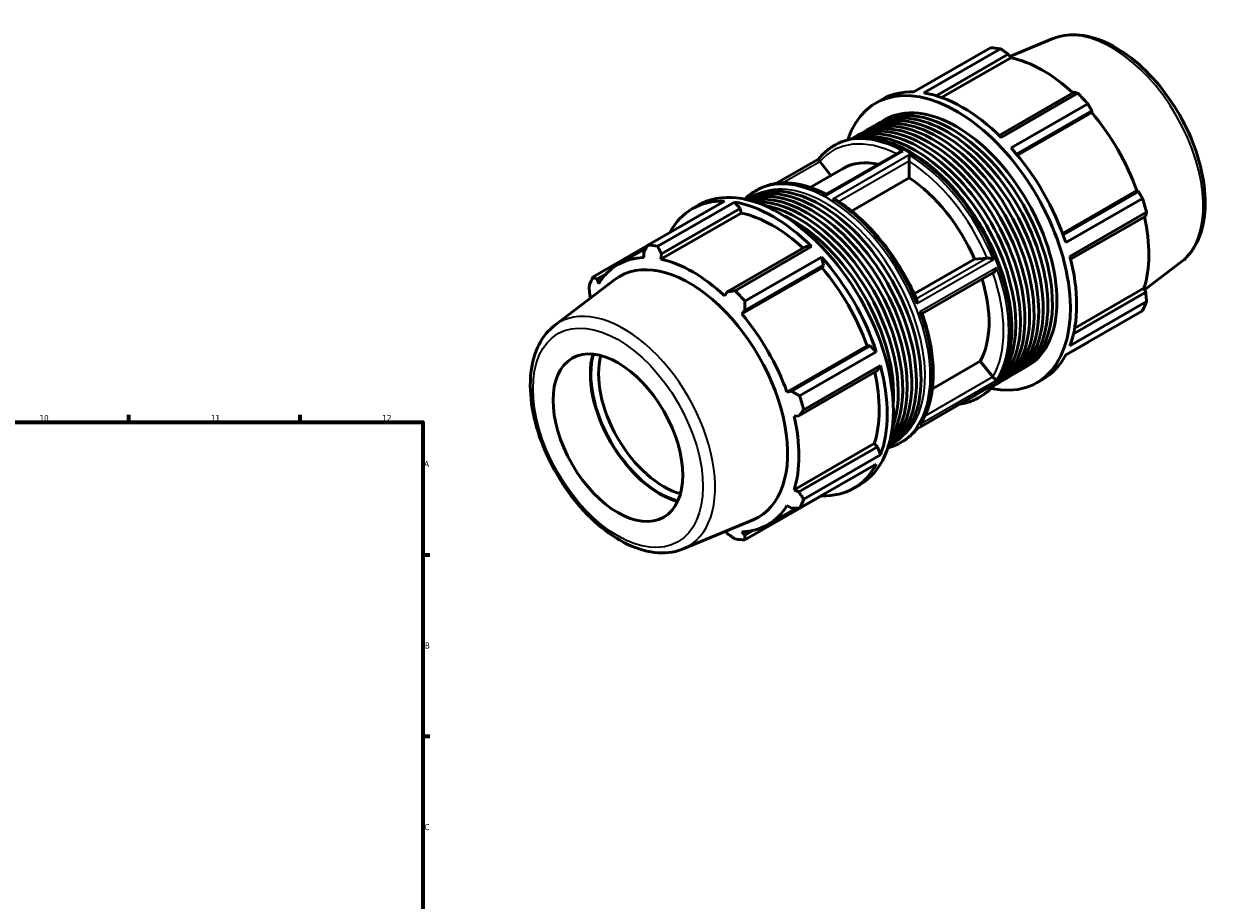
# Model space of a CAD drawing. Header units: millimetres. Extents: x -139 to 1144, y -47 to 737.
# Tile 6 of 6: x 658 to 1144, y 378 to 737. Entities that reach past the tile are written whole.
import ezdxf

# ---------------------------------------------------------------- set-up
doc = ezdxf.new("R2010")
doc.units = ezdxf.units.MM
for name, color, linetype, lineweight in [('Border (ISO)', 7, 'Continuous', 70), ('Visible (ISO)', 7, 'Continuous', 50), ('Visible Narrow (ISO)', 7, 'Continuous', 35)]:
    doc.layers.add(name, color=color, linetype=linetype, lineweight=lineweight)
doc.styles.add('Note Text (ISO)', font='tahoma.ttf')

# ---------------------------------------------------------------- blocks, each defined once
blk = doc.blocks.new('Borders Default Border')
at = {"layer": 'Border (ISO)'}
for p, q in [((700.83, 574), (700.83, 576.9)), ((770.92, 574), (770.92, 576.9)), ((821, 519.75), (823.9, 519.75)), ((821, 445.5), (823.9, 445.5))]:
    blk.add_line(p, q, dxfattribs=at)
at = {"layer": 'Border (ISO)', "flags": 128}
blk.add_lwpolyline([(20, 20), (20, 574), (821, 574), (821, 20), (20, 20)], dxfattribs=at)
at = {"layer": 'Border (ISO)', "color": 232, "true_color": 0xca0064, "char_height": 2.5, "attachment_point": 7, "style": 'Note Text (ISO)'}
for s, insert in [('10', (664.29, 574.35)), ('11', (734.37, 574.4)), ('12', (804.46, 574.4)), ('A', (821.59, 555.62)), ('B', (821.89, 481.37)), ('C', (821.73, 407.08))]:
    blk.add_mtext(s, dxfattribs=dict(at, insert=insert))

msp = doc.modelspace()

# ---------------------------------------------------------------- linework, layer by layer
at = {"layer": 'Visible (ISO)'}
for p, q in [((1078.502, 730.706), (1061.17, 723.5)), ((1021.908, 709.007), (1053.253, 727.057)), ((1057.327, 726.662), (1025.982, 708.612)), ((1030.999, 707.449), (1060.488, 724.43)), ((1060.488, 724.43), (1061.533, 723.003)), ((1033.237, 706.708), (1061.533, 723.003)), ((1006.294, 704.464), (1008.848, 705.935)), ((1087.433, 708.914), (1056.741, 691.24)), ((1057.587, 690.412), (1088.932, 708.462)), ((1093.006, 704.165), (1061.661, 686.114)), ((1063.856, 683.572), (1094.648, 701.304)), ((1064.245, 683.105), (1094.625, 700.599)), ((1094.648, 701.304), (1094.625, 700.599)), ((1004.575, 694.488), (1006.443, 695.564)), ((1008.312, 696.639), (1010.18, 697.715)), ((997.102, 690.184), (998.97, 691.26)), ((1000.838, 692.336), (1002.707, 693.412)), ((989.045, 686.915), (989.843, 687.375)), ((982.884, 681.568), (965.448, 671.527)), ((983.395, 680.508), (987.941, 674.855)), ((1015.948, 684.373), (986.069, 667.167)), ((1019.96, 680.745), (1019.96, 673.864)), ((979.483, 669.985), (992.925, 677.725)), ((1019.96, 673.864), (996.418, 660.307)), ((956.932, 668.423), (957.73, 668.882)), ((1082.7, 651.134), (1113.082, 668.63)), ((1113.701, 668.304), (1082.908, 650.571)), ((1113.082, 668.63), (1113.701, 668.304)), ((913.054, 646.322), (944.399, 664.372)), ((948.473, 663.977), (917.128, 645.927)), ((918.627, 642.738), (950.803, 661.267)), ((931.34, 661.301), (933.894, 662.772)), ((950.803, 661.267), (948.473, 663.977)), ((951.225, 659.481), (950.803, 661.267)), ((953.362, 664.996), (954.596, 665.707)), ((1084.009, 647.406), (1115.354, 665.457)), ((951.225, 659.481), (918.425, 640.593)), ((1117.042, 659.775), (1085.697, 641.724)), ((1085.995, 640.565), (1116.689, 658.241)), ((912.969, 646.173), (890.706, 633.353)), ((900.845, 638.409), (912.303, 645.007)), ((911.412, 643.438), (911.435, 641.27)), ((918.425, 640.593), (918.627, 642.738)), ((977.748, 645.751), (945.572, 627.222)), ((948.733, 627.727), (980.078, 645.777)), ((980.078, 645.777), (977.748, 645.751)), ((984.317, 637.077), (951.517, 618.189)), ((952.787, 619.611), (984.963, 638.141)), ((984.152, 641.48), (952.807, 623.429)), ((984.963, 638.141), (984.152, 641.48)), ((984.317, 637.077), (984.963, 638.141)), ((1022.033, 626.402), (1046.705, 640.61)), ((1046.705, 640.61), (1051.859, 641.082)), ((1131.106, 639.357), (1116.264, 628.052)), ((874.954, 613.49), (899.64, 632.294)), ((892.359, 632.381), (895.84, 634.385)), ((892.978, 630.559), (892.359, 632.381)), ((1054.499, 635.165), (1025.283, 618.341)), ((945.572, 627.222), (944.527, 625.561)), ((1116.689, 627.088), (1087.184, 610.096)), ((1087.656, 612.393), (1115.977, 628.702)), ((1115.977, 628.702), (1116.689, 627.088)), ((889.371, 625.76), (889.796, 624.795)), ((1085.697, 605.183), (1117.042, 623.233)), ((951.517, 618.189), (952.787, 619.611)), ((1115.354, 619.495), (1084.009, 601.444)), ((1002.774, 605.108), (969.974, 586.22)), ((1004.016, 605.14), (971.84, 586.611)), ((975.155, 584.722), (1006.5, 602.772)), ((1004.016, 605.14), (1002.774, 605.108)), ((1006.5, 602.772), (1004.016, 605.14)), ((1083.932, 601.3), (1093.006, 606.526)), ((1029.445, 587.604), (1049.038, 598.888)), ((1049.038, 598.888), (1054.192, 592.48)), ((974.828, 576.548), (1007.005, 595.077)), ((1008.188, 597.09), (976.843, 579.039)), ((1007.005, 595.077), (1008.188, 597.09)), ((1062.674, 593.596), (1064.543, 594.672)), ((1066.411, 595.748), (1068.28, 596.824)), ((1053.997, 589.029), (1023.166, 571.274)), ((1055.201, 589.293), (1057.069, 590.369)), ((1058.938, 591.445), (1060.806, 592.521)), ((1072.166, 590.075), (1074.72, 591.546)), ((971.84, 586.611), (969.974, 586.22)), ((1048.33, 583.965), (1049.128, 584.425)), ((972.869, 576.471), (974.828, 576.548)), ((1005.669, 565.18), (972.869, 546.292)), ((1007.005, 563.924), (974.828, 545.395)), ((1007.005, 563.924), (1005.669, 565.18)), ((1008.188, 560.549), (1007.005, 563.924)), ((1011.461, 564.105), (1012.695, 564.815)), ((1016.217, 565.473), (1017.015, 565.932)), ((976.843, 542.498), (1008.188, 560.549)), ((1006.5, 556.81), (975.155, 538.759)), ((974.828, 545.395), (972.869, 546.292)), ((997.212, 546.912), (999.766, 548.383)), ((952.807, 525.79), (984.152, 543.841)), ((969.974, 539.878), (971.84, 538.774)), ((984.152, 543.841), (984.194, 543.965)), ((962.107, 532.028), (973.803, 538.763)), ((927.558, 522.142), (956.212, 534.055)), ((944.891, 529.348), (945.572, 528.417)), ((952.787, 527.717), (951.517, 529.167)), ((956.358, 529.774), (952.787, 527.717))]:
    msp.add_line(p, q, dxfattribs=at)
for centre, major_axis, start_param, end_param in [((1073.13, 666.791), (-32.936, 57.195), 5.8451561, 5.9396837), ((1074.584, 667.629), (30.631, -53.191), 2.0696433, 2.6635608), ((1039.23, 647.27), (-32.936, 57.195), 2.6671017, 6.7576762), ((1041.784, 648.741), (-32.936, 57.195), 5.9396837, 6.2831853), ((1041.784, 648.741), (32.936, -57.195), 2.0126929, 2.7035635), ((1073.13, 666.791), (32.936, -57.195), 1.9181653, 2.0126929), ((1033.625, 644.042), (-29.05, 50.446), 3.109553, 6.315225), ((1035.493, 645.118), (-29.05, 50.446), 3.1415927, 6.2831853), ((1037.362, 646.194), (-29.05, 50.446), 3.109553, 6.315225), ((1039.23, 647.27), (-29.05, 50.446), 3.1415927, 6.2831853), ((1074.584, 667.629), (30.631, -53.191), 1.2672974, 1.8781627), ((1026.151, 639.738), (-29.05, 50.446), 3.1219963, 6.3027817), ((1024.283, 638.662), (-29.05, 50.446), 3.1912372, 6.2335407), ((1028.02, 640.814), (-29.05, 50.446), 3.1415927, 6.2831853), ((1029.888, 641.89), (-29.05, 50.446), 3.109553, 6.315225), ((1031.756, 642.966), (-29.05, 50.446), 3.1415927, 6.2831853), ((1022.414, 637.586), (-29.05, 50.446), 3.3147299, 6.110048), ((1041.784, 648.741), (32.936, -57.195), 1.2272947, 1.9181653), ((1017.627, 634.829), (-24.702, 42.896), 5.7973049, 6.2831853), ((981.777, 614.185), (-29.05, 50.446), 3.1638049, 6.2609731), ((979.909, 613.109), (-29.05, 50.446), 3.2357598, 6.1890182), ((983.646, 615.261), (-29.05, 50.446), 3.1415927, 6.2831853), ((1017.627, 634.829), (24.702, -42.896), 1.3776468, 2.2914121), ((966.83, 605.578), (-32.936, 57.195), 3.1415927, 6.2831853), ((978.04, 612.033), (-29.05, 50.446), 3.3216712, 6.1031068), ((964.276, 604.107), (-32.936, 57.195), 5.9396837, 6.6266869), ((964.276, 604.107), (32.936, -57.195), 2.0126929, 2.7035635), ((976.172, 610.957), (-29.05, 50.446), 3.43102, 5.9937579), ((974.304, 609.881), (29.05, -50.446), 0.4431987, 2.6983939), ((1073.13, 666.791), (32.936, -57.195), 1.1327672, 1.2272947), ((964.276, 604.107), (-30.631, 53.191), 5.211236, 5.8051535), ((972.435, 608.805), (29.05, -50.446), 0.7030161, 2.4385765), ((1074.584, 667.629), (30.631, -53.191), 0.4818993, 1.0759774), ((932.931, 586.056), (-32.936, 57.195), 5.8451561, 5.9396837), ((1041.784, 648.741), (32.936, -57.195), 0.4418966, 1.1327672), ((931.476, 585.219), (-30.631, 53.191), 5.9796864, 6.5905516), ((930.047, 584.395), (-28.365, 49.256), 3.0670602, 6.3577178), ((931.476, 585.219), (-30.631, 53.191), 5.1942882, 5.8051535), ((964.276, 604.107), (32.936, -57.195), 1.2272947, 1.9181653), ((964.276, 604.107), (-30.631, 53.191), 4.4088901, 5.0197553), ((932.931, 586.056), (-32.936, 57.195), 0.347369, 0.4418966), ((1017.627, 634.829), (24.702, -42.896), 0.3304492, 1.196245), ((932.931, 586.056), (32.936, -57.195), 1.9181653, 2.0126929), ((1073.13, 666.791), (32.936, -57.195), 0.347369, 0.4418966), ((931.476, 585.219), (-30.631, 53.191), 4.4088901, 5.0197553), ((917.883, 577.391), (-19.977, 34.69), 0.5197853, 2.6218074), ((917.883, 577.391), (19.837, -34.447), 3.6558691, 5.7689089), ((919.474, 578.307), (-18.714, 32.497), 0.5185125, 2.6230802), ((1041.784, 648.741), (32.936, -57.195), 0, 0.347369), ((964.276, 604.107), (-30.631, 53.191), 3.6234919, 4.2175701), ((964.276, 604.107), (32.936, -57.195), 0.4418966, 1.1327672), ((932.931, 586.056), (32.936, -57.195), 1.1327672, 1.2272947), ((931.476, 585.219), (-30.631, 53.191), 3.6234919, 4.2343571), ((964.276, 604.107), (32.936, -57.195), 5.9396837, 6.6305543), ((931.476, 585.219), (30.631, -53.191), 5.9796864, 6.5905516), ((932.931, 586.056), (32.936, -57.195), 0.347369, 0.4418966), ((932.931, 586.056), (32.936, -57.195), 5.8451561, 5.9396837)]:
    msp.add_ellipse(centre, major_axis=major_axis, ratio=0.5780931, start_param=start_param, end_param=end_param, dxfattribs=at)
msp.add_ellipse((900.853, 567.584), major_axis=(18.714, -32.497), ratio=0.5780931, dxfattribs=at)
for points, knots in [([(1078.502, 730.706), (1081.554, 731.975), (1084.933, 732.499), (1092.226, 732.12), (1096.165, 731.091), (1104.251, 727.515), (1108.399, 724.873), (1116.344, 718.291), (1120.136, 714.345), (1126.983, 705.585), (1130.039, 700.777), (1135.138, 690.76), (1137.182, 685.553), (1140.053, 675.214), (1140.877, 670.084), (1141.161, 660.373), (1140.619, 655.792), (1138.105, 647.762), (1136.163, 644.275), (1132.783, 640.743), (1131.97, 640.015), (1131.106, 639.357)], [5.5742533, 5.5742533, 5.5742533, 5.5742533, 5.857764, 5.857764, 6.1680699, 6.1680699, 6.4983319, 6.4983319, 6.8299258, 6.8299258, 7.1596233, 7.1596233, 7.4888896, 7.4888896, 7.8195239, 7.8195239, 8.1515774, 8.1515774, 8.4736785, 8.4736785, 8.566781, 8.566781, 8.566781, 8.566781]), ([(989.843, 687.375), (993.019, 689.204), (996.678, 690.181), (1004.638, 690.372), (1008.955, 689.536), (1017.855, 686.113), (1022.444, 683.476), (1031.363, 676.681), (1035.69, 672.519), (1043.643, 663.11), (1047.268, 657.865), (1053.462, 646.819), (1056.031, 641.018), (1059.857, 629.429), (1061.113, 623.643), (1062.169, 612.648), (1061.966, 607.442), (1060.079, 598.153), (1058.398, 594.063), (1054.137, 588.111), (1051.807, 585.967), (1049.128, 584.425)], [5.4997209, 5.4997209, 5.4997209, 5.4997209, 5.8045861, 5.8045861, 6.1193147, 6.1193147, 6.4427176, 6.4427176, 6.7668792, 6.7668792, 7.0903266, 7.0903266, 7.4134948, 7.4134948, 7.7370165, 7.7370165, 8.0612438, 8.0612438, 8.3841611, 8.3841611, 8.6413135, 8.6413135, 8.6413135, 8.6413135]), ([(982.877, 681.558), (983.226, 681.998), (983.589, 682.422), (984.339, 683.239), (984.727, 683.63), (985.527, 684.381), (985.94, 684.739), (986.788, 685.421), (987.224, 685.745), (988.118, 686.357), (988.576, 686.645), (989.045, 686.915)], [5.27476667, 5.27476667, 5.27476667, 5.27476667, 5.31975751, 5.31975751, 5.36474834, 5.36474834, 5.40973918, 5.40973918, 5.45473002, 5.45473002, 5.49972085, 5.49972085, 5.49972085, 5.49972085]), ([(982.877, 681.558), (982.869, 681.549), (982.864, 681.536), (982.852, 681.476), (982.864, 681.406), (982.931, 681.236), (982.973, 681.149), (983.086, 680.95), (983.155, 680.842), (983.274, 680.67), (983.314, 680.615), (983.355, 680.559)], [-0.25169695, -0.25169695, -0.25169695, -0.25169695, -0.22757153, -0.22757153, -0.15644239, -0.15644239, -0.10498736, -0.10498736, -0.05726198, -0.05726198, -0.03566843, -0.03566843, -0.03566843, -0.03566843]), ([(1015.948, 684.373), (1016.012, 684.409), (1016.078, 684.443), (1016.334, 684.558), (1016.539, 684.621), (1016.953, 684.705), (1017.164, 684.727), (1017.377, 684.731), (1017.379, 684.731), (1017.382, 684.731)], [-0.15120128, -0.15120128, -0.15120128, -0.15120128, -0.12794084, -0.12794084, -0.06332305, -0.06332305, 0, 0, 0.00065549, 0.00065549, 0.00065549, 0.00065549]), ([(1019.993, 683.227), (1019.993, 683.226), (1019.993, 683.224), (1019.995, 683.097), (1019.995, 682.953), (1019.995, 682.631), (1019.995, 682.451), (1019.991, 682.074), (1019.989, 681.876), (1019.982, 681.52), (1019.979, 681.363), (1019.97, 681.064), (1019.966, 680.924), (1019.961, 680.799)], [-0.28006335, -0.28006335, -0.28006335, -0.28006335, -0.2794136, -0.2794136, -0.21664473, -0.21664473, -0.15259244, -0.15259244, -0.09139828, -0.09139828, -0.04488414, -0.04488414, 0, 0, 0, 0]), ([(957.73, 668.882), (959.261, 669.764), (960.904, 670.45), (964.364, 671.415), (966.181, 671.693), (969.938, 671.844), (971.879, 671.717), (975.841, 671.069), (977.862, 670.549), (981.945, 669.133), (984.007, 668.238), (986.07, 667.167)], [5.49972085, 5.49972085, 5.49972085, 5.49972085, 5.64666691, 5.64666691, 5.79361297, 5.79361297, 5.94055903, 5.94055903, 6.08750508, 6.08750508, 6.23444732, 6.23444732, 6.23444732, 6.23444732]), ([(986.067, 666.698), (986.067, 666.699), (986.067, 666.7), (986.066, 666.819), (986.065, 666.918), (986.065, 667.072), (986.065, 667.128), (986.068, 667.161), (986.068, 667.166), (986.069, 667.167)], [-0.28006335, -0.28006335, -0.28006335, -0.28006335, -0.2794136, -0.2794136, -0.21664473, -0.21664473, -0.15259244, -0.15259244, -0.12953557, -0.12953557, -0.12953557, -0.12953557]), ([(990.207, 664.782), (990.115, 664.84), (990.017, 664.892), (989.726, 665.02), (989.521, 665.082), (989.108, 665.166), (988.896, 665.189), (988.683, 665.194), (988.681, 665.194), (988.678, 665.194)], [-0.16300054, -0.16300054, -0.16300054, -0.16300054, -0.12794084, -0.12794084, -0.06332305, -0.06332305, 0, 0, 0.00065549, 0.00065549, 0.00065549, 0.00065549]), ([(990.207, 664.782), (992.851, 663.108), (995.473, 661.156), (1000.59, 656.77), (1003.085, 654.334), (1007.861, 649.065), (1010.144, 646.231), (1014.419, 640.262), (1016.412, 637.128), (1020.039, 630.668), (1021.673, 627.342), (1023.1, 623.978)], [0.04964136, 0.04964136, 0.04964136, 0.04964136, 0.2387687, 0.2387687, 0.42789605, 0.42789605, 0.61702339, 0.61702339, 0.80615073, 0.80615073, 0.99527808, 0.99527808, 0.99527808, 0.99527808]), ([(1051.9, 641.087), (1051.946, 641.092), (1051.998, 641.095), (1052.176, 641.095), (1052.317, 641.083), (1052.628, 641.037), (1052.796, 641.003), (1053.195, 640.906), (1053.425, 640.836), (1053.91, 640.668), (1054.162, 640.565), (1054.388, 640.458), (1054.39, 640.457), (1054.392, 640.456)], [-0.28192842, -0.28192842, -0.28192842, -0.28192842, -0.26011722, -0.26011722, -0.2119108, -0.2119108, -0.15993713, -0.15993713, -0.08809106, -0.08809106, 0, 0, 0.00071094, 0.00071094, 0.00071094, 0.00071094]), ([(1055.698, 637.089), (1055.697, 637.088), (1055.697, 637.086), (1055.641, 636.884), (1055.571, 636.683), (1055.404, 636.291), (1055.306, 636.098), (1055.086, 635.741), (1054.963, 635.574), (1054.728, 635.328), (1054.621, 635.237), (1054.508, 635.17), (1054.504, 635.167), (1054.499, 635.165)], [-0.28000057, -0.28000057, -0.28000057, -0.28000057, -0.27945255, -0.27945255, -0.21597837, -0.21597837, -0.15249766, -0.15249766, -0.08961243, -0.08961243, -0.04182803, -0.04182803, -0.03989422, -0.03989422, -0.03989422, -0.03989422]), ([(1023.077, 622.423), (1023.078, 622.425), (1023.078, 622.428), (1023.146, 622.704), (1023.188, 622.977), (1023.208, 623.435), (1023.196, 623.63), (1023.142, 623.862), (1023.123, 623.923), (1023.1, 623.978)], [-0.31548739, -0.31548739, -0.31548739, -0.31548739, -0.31478354, -0.31478354, -0.22757153, -0.22757153, -0.15644239, -0.15644239, -0.12903926, -0.12903926, -0.12903926, -0.12903926]), ([(1025.255, 618.422), (1025.236, 618.474), (1025.187, 618.535), (1025.039, 618.669), (1024.934, 618.745), (1024.687, 618.898), (1024.544, 618.977), (1024.386, 619.055), (1024.384, 619.056), (1024.383, 619.056)], [-0.18541498, -0.18541498, -0.18541498, -0.18541498, -0.12810013, -0.12810013, -0.06404677, -0.06404677, 0, 0, 0.00055296, 0.00055296, 0.00055296, 0.00055296]), ([(1025.255, 618.422), (1026.458, 615.002), (1027.438, 611.576), (1028.91, 604.829), (1029.404, 601.509), (1029.884, 595.088), (1029.871, 591.988), (1029.33, 586.114), (1028.802, 583.34), (1027.238, 578.216), (1026.201, 575.865), (1024.919, 573.774)], [1.09891411, 1.09891411, 1.09891411, 1.09891411, 1.28979436, 1.28979436, 1.4806746, 1.4806746, 1.67155485, 1.67155485, 1.86243509, 1.86243509, 2.05331534, 2.05331534, 2.05331534, 2.05331534]), ([(874.954, 613.49), (872.325, 611.488), (870.175, 608.828), (866.843, 602.33), (865.755, 598.406), (864.789, 589.619), (864.992, 584.704), (866.698, 574.529), (868.207, 569.269), (872.347, 558.95), (874.972, 553.893), (881.076, 544.455), (884.553, 540.074), (892.054, 532.401), (896.078, 529.114), (904.334, 523.994), (908.568, 522.163), (916.776, 520.307), (920.767, 520.236), (925.518, 521.387), (926.556, 521.725), (927.558, 522.142)], [0.8579969, 0.8579969, 0.8579969, 0.8579969, 1.1415076, 1.1415076, 1.4518135, 1.4518135, 1.7820755, 1.7820755, 2.1136694, 2.1136694, 2.4433669, 2.4433669, 2.7726332, 2.7726332, 3.1032675, 3.1032675, 3.435321, 3.435321, 3.7574221, 3.7574221, 3.8505246, 3.8505246, 3.8505246, 3.8505246]), ([(1054.392, 589.303), (1054.39, 589.301), (1054.388, 589.3), (1054.264, 589.198), (1054.134, 589.107), (1053.997, 589.029)], [-0.315487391, -0.315487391, -0.315487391, -0.315487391, -0.314783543, -0.314783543, -0.267287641, -0.267287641, -0.267287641, -0.267287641]), ([(1054.234, 592.43), (1054.323, 592.326), (1054.417, 592.224), (1054.621, 592.011), (1054.728, 591.906), (1054.963, 591.686), (1055.086, 591.579), (1055.306, 591.401), (1055.404, 591.33), (1055.571, 591.222), (1055.641, 591.185), (1055.697, 591.166), (1055.697, 591.166), (1055.698, 591.165)], [-0.28197343, -0.28197343, -0.28197343, -0.28197343, -0.23976808, -0.23976808, -0.19155263, -0.19155263, -0.12810013, -0.12810013, -0.06404677, -0.06404677, 0, 0, 0.00055296, 0.00055296, 0.00055296, 0.00055296]), ([(1048.33, 583.965), (1046.799, 583.084), (1045.156, 582.397), (1042.511, 581.66), (1041.572, 581.462), (1040.613, 581.321)], [2.3581282, 2.3581282, 2.3581282, 2.3581282, 2.50507426, 2.50507426, 2.58276597, 2.58276597, 2.58276597, 2.58276597]), ([(1024.383, 573.133), (1024.384, 573.134), (1024.386, 573.135), (1024.544, 573.278), (1024.687, 573.437), (1024.848, 573.663), (1024.884, 573.718), (1024.919, 573.774)], [-0.28000057, -0.28000057, -0.28000057, -0.28000057, -0.279452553, -0.279452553, -0.215978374, -0.215978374, -0.196437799, -0.196437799, -0.196437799, -0.196437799]), ([(1023.176, 571.28), (1022.829, 570.843), (1022.469, 570.422), (1021.721, 569.609), (1021.333, 569.217), (1020.533, 568.467), (1020.12, 568.108), (1019.272, 567.426), (1018.836, 567.102), (1017.942, 566.49), (1017.484, 566.202), (1017.015, 565.932)], [2.13349042, 2.13349042, 2.13349042, 2.13349042, 2.17816486, 2.17816486, 2.22315569, 2.22315569, 2.26814653, 2.26814653, 2.31313736, 2.31313736, 2.3581282, 2.3581282, 2.3581282, 2.3581282]), ([(1023.166, 571.274), (1023.145, 571.262), (1023.116, 571.261), (1023.078, 571.269), (1023.078, 571.269), (1023.077, 571.27)], [-0.047974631, -0.047974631, -0.047974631, -0.047974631, 0, 0, 0.000710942, 0.000710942, 0.000710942, 0.000710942])]:
    msp.add_open_spline(points, degree=3, knots=knots, dxfattribs=at)
for points, weights in [([(1060.488, 724.43), (1058.948, 725.528), (1057.327, 726.662)], [1.00237310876, 1.00159474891, 1]), ([(1088.932, 708.462), (1088.175, 708.697), (1087.433, 708.914)], [1, 1.00159474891, 1.00237310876]), ([(1094.648, 701.304), (1093.852, 702.71), (1093.006, 704.165)], [1.00237310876, 1.00159474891, 1]), ([(1115.354, 665.457), (1114.519, 666.914), (1113.701, 668.304)], [1, 1.00159474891, 1.00237310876]), ([(1116.689, 658.241), (1116.87, 658.997), (1117.042, 659.775)], [1.00237310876, 1.00159474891, 1]), ([(911.412, 643.438), (912.208, 644.846), (913.054, 646.322)], [1.00237310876, 1.00159474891, 1]), ([(917.128, 645.927), (917.885, 644.295), (918.627, 642.738)], [1, 1.00159474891, 1.00237310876]), ([(890.706, 633.353), (891.541, 632.852), (892.359, 632.381)], [1, 1.00159474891, 1.00237310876]), ([(889.371, 625.76), (889.19, 627.643), (889.018, 629.614)], [1.00237310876, 1.00159474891, 1]), ([(945.572, 627.222), (947.112, 627.464), (948.733, 627.727)], [1.00237310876, 1.00159474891, 1]), ([(1117.042, 623.233), (1116.87, 625.205), (1116.689, 627.088)], [1, 1.00159474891, 1.00237310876]), ([(952.807, 623.429), (952.789, 621.477), (952.787, 619.611)], [1, 1.00159474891, 1.00237310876]), ([(1093.006, 606.526), (1093.049, 606.6), (1093.091, 606.674)], [1, 1.00008035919, 1.00015864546]), ([(971.84, 586.611), (973.455, 585.681), (975.155, 584.722)], [1.00237310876, 1.00159474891, 1]), ([(976.843, 579.039), (975.807, 577.764), (974.828, 576.548)], [1, 1.00159474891, 1.00237310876]), ([(974.828, 545.395), (975.807, 543.972), (976.843, 542.498)], [1.00237310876, 1.00159474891, 1]), ([(975.155, 538.759), (973.455, 538.762), (971.84, 538.774)], [1, 1.00159474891, 1.00237310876]), ([(948.733, 526.185), (947.112, 527.319), (945.572, 528.417)], [1, 1.00159474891, 1.00237310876]), ([(952.787, 527.717), (952.789, 526.769), (952.807, 525.79)], [1.00237310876, 1.00159474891, 1])]:
    msp.add_rational_spline(points, weights, degree=2, dxfattribs=at)
for points in [[(983.355, 680.559), (983.368, 680.542), (983.382, 680.525), (983.395, 680.508)], [(1019.961, 680.799), (1019.961, 680.781), (1019.96, 680.762), (1019.96, 680.745)], [(952.639, 665.153), (953.94, 666.432), (955.378, 667.528), (956.932, 668.423)], [(1051.859, 641.082), (1051.872, 641.084), (1051.886, 641.085), (1051.9, 641.087)], [(1054.192, 592.48), (1054.205, 592.463), (1054.219, 592.447), (1054.234, 592.43)], [(1016.217, 565.473), (1014.663, 564.578), (1012.993, 563.884), (1011.234, 563.401)]]:
    msp.add_open_spline(points, degree=3, dxfattribs=at)
at = {"layer": 'Visible Narrow (ISO)'}
for p, q in [((968.092, 671.77), (983.355, 680.559)), ((986.067, 666.698), (1017.382, 684.731)), ((1019.993, 683.227), (988.678, 665.194)), ((991.121, 664.192), (1019.961, 680.799)), ((1051.9, 641.087), (1022.92, 624.398)), ((1023.077, 622.423), (1054.392, 640.456)), ((1055.698, 637.089), (1024.383, 619.056)), ((1054.392, 589.303), (1023.077, 571.27)), ((1024.383, 573.133), (1055.698, 591.165)), ((1054.234, 592.43), (1026.314, 576.352))]:
    msp.add_line(p, q, dxfattribs=at)
for centre, major_axis, start_param, end_param in [((1102.833, 683.896), (-26.375, 45.801), 3.2161251, 6.2086528), ((1019.485, 635.9), (-29.643, 51.475), 3.1415927, 6.2831853), ((1018.687, 635.44), (-29.643, 51.475), 5.5308139, 6.2831853), ((1017.627, 634.829), (-28.894, 50.175), 5.5695345, 6.4898927), ((1017.627, 634.829), (28.894, -50.175), 1.3679564, 2.3011025), ((1018.687, 635.44), (-29.643, 51.475), 4.4836164, 5.4686278), ((986.575, 616.948), (29.643, -51.475), 0, 3.1415927), ((987.373, 617.407), (-29.643, 51.475), 5.5308139, 6.2831853), ((985.514, 616.337), (-28.894, 50.175), 3.1932904, 6.2314875), ((987.373, 617.407), (29.643, -51.475), 1.3420237, 2.3270351), ((1018.687, 635.44), (29.643, -51.475), 0.2948262, 1.2798376), ((1017.627, 634.829), (28.894, -50.175), 0.3207588, 1.2526804), ((903.228, 568.951), (-26.375, 45.801), 3.0670602, 6.3577178), ((987.373, 617.407), (29.643, -51.475), 0.2948262, 1.2798376), ((1018.687, 635.44), (29.643, -51.475), 0, 0.23264), ((1017.627, 634.829), (28.894, -50.175), 6.2377474, 6.3286232), ((987.373, 617.407), (29.643, -51.475), 0, 0.23264)]:
    msp.add_ellipse(centre, major_axis=major_axis, ratio=0.5780931, start_param=start_param, end_param=end_param, dxfattribs=at)
msp.add_ellipse((900.853, 567.584), major_axis=(24.514, -42.57), ratio=0.5780931, dxfattribs=at)

# ---------------------------------------------------------------- block references
msp.add_blockref('Borders Default Border', (0, 0))

doc.saveas('drawing.dxf')
